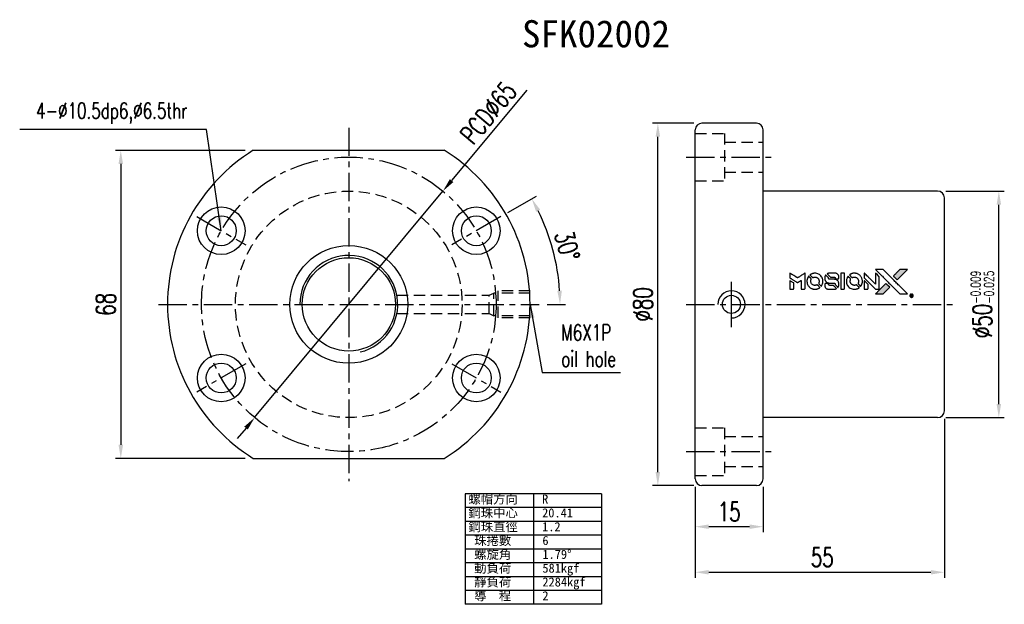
# Model space of a CAD drawing. Extents: x -30 to 1084, y -112 to 142.
import ezdxf

# ---------------------------------------------------------------- set-up
doc = ezdxf.new("R2010")
doc.units = 0
doc.header["$MEASUREMENT"] = 0
doc.header["$PDMODE"] = 2
for name, pattern in [('CENTER', [2, 1.25, -0.25, 0.25, -0.25]), ('DASHED', [0.75, 0.5, -0.25]), ('PH-20', [23.2, 20, -1, 0.1, -1, 0.1, -1])]:
    doc.linetypes.add(name, pattern=pattern)
doc.layers.get('0').update_dxf_attribs({"linetype": 'CONTINUOUS'})
doc.layers.get('DEFPOINTS').update_dxf_attribs({"linetype": 'PH-20'})
doc.layers.add('CL', color=1, linetype='CENTER')
doc.layers.add('HID', color=2, linetype='DASHED')
doc.styles.add('DIM-7', font='SIMPLEX.shx', dxfattribs={"width": 0.7, "bigfont": 'chineset.shx'})
doc.styles.add('T', font='kaiu.ttf')
doc.dimstyles.new('CNS', dxfattribs={"dimtxt": 3.5, "dimasz": 2.5, "dimexe": 1, "dimexo": 1.5, "dimgap": 0.09, "dimtad": 0, "dimdsep": 46, "dimtxsty": 'DIM-7', "dimcen": 0.09, "dimclrd": 1, "dimclre": 1, "dimclrt": 4, "dimadec": 0, "dimazin": 0, "dimtfac": 1, "dimtix": 1, "dimtmove": 2, "dimatfit": 3, "dimfxl": 1, "dimtvp": 0.971429, "dimtolj": 1, "dimarcsym": 0})

# ---------------------------------------------------------------- blocks, each defined once
blk = doc.blocks.new('*D3')
at = {"color": 0, "lineweight": -2, "transparency": 16777216}
for p, q in [((19.88, -11.66), (-8.76, -11.66)), ((-7.56, -14.66), (-7.56, -76.66)), ((19.88, -79.66), (-8.76, -79.66))]:
    blk.add_line(p, q, dxfattribs=at)
at = {"color": 0, "transparency": 16777216}
for points in [[(-8.06, -14.66), (-7.06, -14.66), (-7.56, -11.66)], [(-8.06, -76.66), (-7.06, -76.66), (-7.56, -79.66)]]:
    blk.add_solid(points, dxfattribs=at)
at = {"layer": 'DEFPOINTS', "color": 0, "transparency": 16777216}
for p in [(21.68, -11.66), (-7.56, -79.66), (21.68, -79.66)]:
    blk.add_point(p, dxfattribs=at)
at = {"color": 0, "transparency": 16777216, "insert": (-10.86, -45.66), "char_height": 4.2, "attachment_point": 5, "rotation": 90, "style": 'DIM-7'}
blk.add_mtext('\\A1;68', dxfattribs=at)
blk = doc.blocks.new('*D4')
at = {"color": 0, "lineweight": -2, "transparency": 16777216}
for p, q in [((82.04, 1.64), (65.43, -18.35)), ((21.98, -70.66), (63.52, -20.66)), ((20.07, -72.97), (18.15, -75.27))]:
    blk.add_line(p, q, dxfattribs=at)
at = {"color": 0, "transparency": 16777216}
for points in [[(65.05, -18.03), (65.82, -18.67), (63.52, -20.66)], [(19.68, -72.65), (20.45, -73.29), (21.98, -70.66)]]:
    blk.add_solid(points, dxfattribs=at)
at = {"layer": 'DEFPOINTS', "color": 0, "transparency": 16777216}
for p in [(63.52, -20.66), (21.98, -70.66)]:
    blk.add_point(p, dxfattribs=at)
at = {"color": 0, "transparency": 16777216, "insert": (73.54, -3.42), "char_height": 4.2, "attachment_point": 5, "rotation": 50.2836, "style": 'DIM-7'}
blk.add_mtext('\\A1;PCD∅65', dxfattribs=at)
blk = doc.blocks.new('*D5')
at = {"color": 0, "lineweight": -2, "transparency": 16777216}
for p, q in [((118.89, -5.66), (109.75, -5.66)), ((110.95, -82.66), (110.95, -8.66)), ((118.89, -85.66), (109.75, -85.66))]:
    blk.add_line(p, q, dxfattribs=at)
at = {"color": 0, "transparency": 16777216}
for points in [[(110.45, -8.66), (111.45, -8.66), (110.95, -5.66)], [(110.45, -82.66), (111.45, -82.66), (110.95, -85.66)]]:
    blk.add_solid(points, dxfattribs=at)
at = {"layer": 'DEFPOINTS', "color": 0, "transparency": 16777216}
for p in [(110.95, -5.66), (120.69, -5.66), (120.69, -85.66)]:
    blk.add_point(p, dxfattribs=at)
at = {"color": 0, "transparency": 16777216, "insert": (107.65, -45.66), "char_height": 4.2, "attachment_point": 5, "rotation": 90, "style": 'DIM-7'}
blk.add_mtext('\\A1;%%C80', dxfattribs=at)
blk = doc.blocks.new('*D6')
at = {"color": 0, "lineweight": -2, "transparency": 16777216}
for p, q in [((119.19, -85.96), (119.19, -95.93)), ((134.19, -85.96), (134.19, -95.93)), ((131.19, -94.73), (122.19, -94.73))]:
    blk.add_line(p, q, dxfattribs=at)
at = {"color": 0, "transparency": 16777216}
for points in [[(122.19, -94.23), (122.19, -95.23), (119.19, -94.73)], [(131.19, -94.23), (131.19, -95.23), (134.19, -94.73)]]:
    blk.add_solid(points, dxfattribs=at)
at = {"layer": 'DEFPOINTS', "color": 0, "transparency": 16777216}
for p in [(119.19, -84.16), (134.19, -84.16), (119.19, -94.73)]:
    blk.add_point(p, dxfattribs=at)
at = {"color": 0, "transparency": 16777216, "insert": (126.69, -91.43), "char_height": 4.2, "attachment_point": 5, "style": 'DIM-7'}
blk.add_mtext('\\A1;15', dxfattribs=at)
blk = doc.blocks.new('*D7')
at = {"color": 0, "lineweight": -2, "transparency": 16777216}
for p, q in [((174.19, -70.96), (174.19, -105.99)), ((119.19, -85.96), (119.19, -105.99)), ((122.19, -104.79), (171.19, -104.79))]:
    blk.add_line(p, q, dxfattribs=at)
at = {"color": 0, "transparency": 16777216}
for points in [[(122.19, -104.29), (122.19, -105.29), (119.19, -104.79)], [(171.19, -104.29), (171.19, -105.29), (174.19, -104.79)]]:
    blk.add_solid(points, dxfattribs=at)
at = {"layer": 'DEFPOINTS', "color": 0, "transparency": 16777216}
for p in [(174.19, -69.16), (119.19, -84.16), (174.19, -104.79)]:
    blk.add_point(p, dxfattribs=at)
at = {"color": 0, "transparency": 16777216, "insert": (146.69, -101.49), "char_height": 4.2, "attachment_point": 5, "style": 'DIM-7'}
blk.add_mtext('\\A1;{\\fPMingLiU|b0|i0|c136|p18;\\H0.71429x;\\W1;\\C256; }55', dxfattribs=at)
blk = doc.blocks.new('*D8')
at = {"color": 0, "lineweight": -2, "transparency": 16777216}
for p, q in [((77.87, -25.38), (84.16, -21.75)), ((86.55, -45.66), (90.57, -45.66))]:
    blk.add_line(p, q, dxfattribs=at)
blk.add_arc((42.75, -45.66), 46.62, 3.6879, 26.3121, dxfattribs=at)
at = {"color": 0, "transparency": 16777216}
for points in [[(84.09, -25.23), (84.98, -24.76), (83.12, -22.35)], [(89.77, -42.64), (88.77, -42.68), (89.37, -45.66)]]:
    blk.add_solid(points, dxfattribs=at)
at = {"layer": 'DEFPOINTS', "color": 0, "transparency": 16777216}
for p in [(76.31, -26.28), (65.48, -32.53), (88.66, -37.56), (0.75, -45.66), (84.75, -45.66)]:
    blk.add_point(p, dxfattribs=at)
at = {"color": 0, "transparency": 16777216, "insert": (90.96, -32.74), "char_height": 4.2, "attachment_point": 5, "rotation": 285, "style": 'DIM-7'}
blk.add_mtext('\\A1;30°', dxfattribs=at)
blk = doc.blocks.new('*D9')
at = {"color": 0, "lineweight": -2, "transparency": 16777216}
for p, q in [((174.49, -20.66), (187.4, -20.66)), ((186.2, -67.66), (186.2, -23.66)), ((174.49, -70.66), (187.4, -70.66))]:
    blk.add_line(p, q, dxfattribs=at)
at = {"color": 0, "transparency": 16777216}
for points in [[(185.7, -23.66), (186.7, -23.66), (186.2, -20.66)], [(185.7, -67.66), (186.7, -67.66), (186.2, -70.66)]]:
    blk.add_solid(points, dxfattribs=at)
at = {"layer": 'DEFPOINTS', "color": 0, "transparency": 16777216}
for p in [(172.69, -20.66), (186.2, -20.66), (172.69, -70.66)]:
    blk.add_point(p, dxfattribs=at)
at = {"color": 0, "transparency": 16777216, "insert": (182.55, -45.66), "char_height": 4.2, "attachment_point": 5, "rotation": 90, "style": 'DIM-7'}
blk.add_mtext('\\A1;%%C50{\\H2.1;\\S-0.009^ -0.025;}', dxfattribs=at)

msp = doc.modelspace()

# ---------------------------------------------------------------- hatches: boundary and pattern name
at = {"linetype": 'Continuous'}
h = msp.add_hatch(color=0, dxfattribs=at)
h.dxf.hatch_style = 1
h.paths.add_polyline_path([(166.0348, -37.9599), (165.1971, -37.9601), (164.3594, -37.9604), (163.6377, -38.6872, 0.00028797), (163.361, -38.9662, 0.00047899), (163.1281, -39.2018, 0.000013), (162.9173, -39.4154, 0.19717704), (162.916, -39.4185, 0.11127637), (162.9165, -39.4204, 0.00159542), (163.1718, -39.6784, 0.00050554), (163.3311, -39.838), (163.7461, -40.253), (164.8904, -39.1064)])
h.paths.add_polyline_path([(161.3793, -42.6158), (162.1126, -41.8825), (161.6966, -41.4664, 0.00047605), (161.5367, -41.3068, 0.00150665), (161.2781, -41.0507, 0.22566471), (161.2745, -41.0507, 0.00111149), (160.9244, -41.3996, 0.00035111), (160.7076, -41.6168, 0.00010799), (159.7905, -42.5377, 0.0006916), (159.327, -43.0046, 0.00007706), (159.0069, -43.328, 0.19752688), (159.0022, -43.3395, 0.29617441), (159.0054, -43.3444, 0.00419487), (159.4157, -43.3487, 0.00052931), (159.8244, -43.3492), (160.646, -43.3492)])

# ---------------------------------------------------------------- linework, layer by layer
at = {"color": 0, "ltscale": 5}
for p, q in [((132.6911, -5.659), (120.6911, -5.659)), ((119.1911, -84.159), (119.1911, -7.159)), ((134.1911, -84.159), (134.1911, -7.159)), ((21.6778, -11.659), (63.8204, -11.659)), ((172.6911, -20.659), (134.1911, -20.659)), ((174.1911, -69.159), (174.1911, -22.159)), ((127.1911, -50.659), (127.1911, -40.659)), ((172.6911, -70.659), (134.1911, -70.659)), ((21.6778, -79.659), (63.8204, -79.659)), ((132.6911, -85.659), (120.6911, -85.659))]:
    msp.add_line(p, q, dxfattribs=at)
at = {"color": 0}
for p, q in [((98.5467, -87.4618), (68.4486, -87.4618)), ((68.4486, -87.4618), (68.4486, -111.8622)), ((83.4976, -87.4618), (83.4976, -111.8622)), ((98.5467, -87.4618), (98.5467, -111.8622)), ((98.5467, -90.5119), (68.4486, -90.5119)), ((98.5467, -93.5619), (68.4486, -93.5619)), ((98.5467, -96.612), (68.4486, -96.612)), ((98.5467, -99.662), (68.4486, -99.662)), ((98.5467, -102.7121), (68.4486, -102.7121)), ((98.5467, -105.7622), (68.4486, -105.7622)), ((98.5467, -108.8122), (68.4486, -108.8122)), ((98.5467, -111.8622), (68.4486, -111.8622))]:
    msp.add_line(p, q, dxfattribs=at)
for points in [[(140.1085, -39.3026), (140.1085, -39.8361), (140.2548, -39.9254, -0.000297), (140.3442, -39.9802, -0.000037), (140.5396, -40.0999, -0.000043), (140.7717, -40.2421, -0.000036), (141.019, -40.3938, 0.000044), (141.2609, -40.5421, 0.000063), (141.4763, -40.6741, 0.000035), (141.6583, -40.7856, 0.0009), (141.7079, -40.8159), (141.7788, -40.859), (141.8727, -40.8013, 0.001175), (141.9267, -40.768, 0.000208), (142.0277, -40.7052, 0.000225), (142.146, -40.6315, 0.000203), (142.2685, -40.5551, -0.000711), (142.3852, -40.4825, -0.001119), (142.4856, -40.4205, -0.000263), (142.5738, -40.3664, -0.04589), (142.5837, -40.3615, -0.519312), (142.5924, -40.3673, -0.001914), (142.5949, -40.5103, -0.003124), (142.5966, -40.7462, -0.000285), (142.5969, -41.3337), (142.5969, -42.311), (142.9379, -42.311, 0.001727), (143.1822, -42.3101, 0.025279), (143.2682, -42.3052, 0.073886), (143.3185, -42.2921, 0.07426), (143.3626, -42.2649, 0.03264), (143.3739, -42.2541, 0.01784), (143.3864, -42.2394, 0.017712), (143.398, -42.2236, 0.026854), (143.4068, -42.209), (143.425, -42.175), (143.4272, -40.4705), (143.4293, -38.7659), (143.4107, -38.778, -0.004595), (143.3974, -38.7864, -0.00016), (143.3455, -38.8187, -0.000298), (143.2841, -38.8569, -0.000208), (143.2149, -38.8998, 0.000986), (143.0119, -39.026, 0.00025), (142.6827, -39.2319, 0.000268), (142.3316, -39.452, 0.000436), (142.034, -39.6391, -0.002932), (141.9358, -39.7002, -0.004718), (141.8514, -39.7509, -0.001113), (141.7772, -39.7943, -0.227179), (141.769, -39.7949, -0.045982), (141.7607, -39.7909, -0.000145), (141.6612, -39.7298, -0.000825), (141.5488, -39.6605, -0.000517), (141.4174, -39.579, 0.000056), (140.9668, -39.299, 0.000289), (140.7178, -39.1445, 0.000481), (140.5321, -39.0296, 0.000418), (140.3372, -38.9096), (140.1085, -38.769)], [(145.4273, -38.7853, 0.024131), (145.2758, -38.8086, 0.022344), (145.1233, -38.8469, 0.021883), (144.9717, -38.8996, 0.020884), (144.8228, -38.9661, 0.010669), (144.7383, -39.0104, 0.010389), (144.6549, -39.0587, 0.010913), (144.5807, -39.106, 0.022227), (144.525, -39.147), (144.5044, -39.1636), (144.7722, -39.4267, 0.002452), (144.8769, -39.5286, 0.003628), (144.9698, -39.6169, 0.001662), (145.0497, -39.6912, 0.070159), (145.0688, -39.7044, 0.047671), (145.0841, -39.7103, 0.018624), (145.106, -39.7156, 0.017921), (145.1307, -39.7197, 0.018804), (145.1554, -39.722, 0.018255), (145.1889, -39.7226, 0.041312), (145.2142, -39.72, 0.037164), (145.2403, -39.7131, 0.012342), (145.2773, -39.6992, -0.015101), (145.3668, -39.6663, -0.035998), (145.4354, -39.6488, -0.033244), (145.509, -39.6406, -0.011249), (145.6168, -39.6381, -0.004059), (145.7046, -39.6388, -0.019693), (145.7543, -39.6416, -0.027943), (145.7952, -39.6478, -0.014411), (145.8457, -39.6599, -0.033089), (145.9654, -39.7009, -0.033887), (146.0777, -39.7572, -0.034021), (146.1809, -39.8278, -0.033942), (146.2737, -39.9118, -0.02816), (146.3566, -40.0081, -0.035032), (146.4217, -40.1065, -0.035269), (146.4721, -40.2125, -0.029196), (146.5109, -40.3314, -0.037862), (146.5359, -40.4683, -0.043657), (146.5383, -40.6009, -0.043064), (146.5175, -40.7335, -0.035184), (146.4735, -40.8702, 0.033699), (146.4523, -40.9351, 0.052815), (146.444, -40.9932, 0.059167), (146.4484, -41.0467, 0.058972), (146.4652, -41.0978, 0.059208), (146.4897, -41.1374, 0.021125), (146.5334, -41.1877, 0.008691), (146.6143, -41.2705, 0.000851), (146.8133, -41.4664, 0.001873), (146.9156, -41.566, 0.013884), (146.9657, -41.6118, 0.022355), (146.9964, -41.636, 0.341453), (147.009, -41.6356, 0.073011), (147.0343, -41.6074, 0.004587), (147.0953, -41.5138, 0.00748), (147.1552, -41.4168, 0.016837), (147.197, -41.3411, 0.028606), (147.278, -41.1566, 0.031352), (147.3346, -40.9696, 0.031004), (147.3678, -40.7751, 0.0268), (147.3789, -40.5683, 0.026698), (147.3672, -40.349, 0.03002), (147.3322, -40.1408, 0.030357), (147.2729, -39.9404, 0.028554), (147.1888, -39.7443, 0.062944), (146.9463, -39.3807, 0.062206), (146.6201, -39.0871, 0.062448), (146.233, -38.8838, 0.064355), (145.8116, -38.7849, 0.017377), (145.7274, -38.7792, 0.008369), (145.6192, -38.7775, 0.008367), (145.5111, -38.7794, 0.01757)], [(148.7314, -38.7819, 0.018538), (148.6782, -38.7887, 0.010695), (148.6147, -38.8007, 0.01068), (148.5515, -38.8154, 0.017678), (148.499, -38.8308, 0.013849), (148.4394, -38.8525, 0.011814), (148.3778, -38.8785, 0.004513), (148.3209, -38.9048, 0.290035), (148.3153, -38.9137, 0.196418), (148.3172, -38.9183, 0.000124), (148.4188, -39.0218, 0.001477), (148.5325, -39.1369, 0.000898), (148.6675, -39.2724), (149.0198, -39.6243), (149.4606, -39.6266, -0.001471), (149.7939, -39.6294, -0.028714), (149.8965, -39.6364, -0.097073), (149.9538, -39.6554, -0.084199), (150.0031, -39.6953, -0.042698), (150.0265, -39.727, -0.053912), (150.0422, -39.7599, -0.051004), (150.051, -39.7969, -0.032967), (150.0539, -39.8408, 0.00807), (150.0542, -39.8633, 0.003023), (150.0554, -39.8949, 0.002994), (150.0572, -39.9292, 0.003629), (150.0592, -39.9614), (150.0646, -40.0368), (150.4023, -40.0368, 0.001618), (150.5632, -40.0363, 0.005206), (150.6702, -40.0345, 0.00535), (150.7448, -40.0317, 0.060675), (150.7738, -40.0267, 0.048484), (150.7899, -40.0201, 0.02389), (150.809, -40.0089, 0.022812), (150.8285, -39.9948, 0.02462), (150.8461, -39.9793, 0.061781), (150.8802, -39.9368, 0.080179), (150.8994, -39.8907, 0.048561), (150.9084, -39.8249, 0.010021), (150.9107, -39.7078, 0.016602), (150.9055, -39.5505, 0.031409), (150.8891, -39.4247, 0.036474), (150.8594, -39.3154, 0.03439), (150.8137, -39.2093, 0.065928), (150.6974, -39.042, 0.069066), (150.5433, -38.9138, 0.065697), (150.353, -38.8278, 0.051559), (150.1305, -38.7848, 0.020904), (150.0114, -38.7794, 0.000451), (149.4283, -38.7776, 0.000419), (148.8422, -38.7769, 0.022759)], [(151.3166, -40.5415), (151.3187, -42.3069), (151.665, -42.3069), (152.0113, -42.3069), (152.0522, -42.2859, 0.071429), (152.0865, -42.2616, 0.054799), (152.1162, -42.2265, 0.053585), (152.1382, -42.1848, 0.060698), (152.1497, -42.1411, 0.033975), (152.1547, -42.0686, 0.000112), (152.1548, -41.1709, 0.000726), (152.1535, -40.2922, 0.001084), (152.1495, -39.5239), (152.144, -38.7761), (151.7293, -38.7761), (151.3145, -38.7761)], [(154.1329, -38.7856, 0.023681), (153.9864, -38.808, 0.022402), (153.8398, -38.8444, 0.021929), (153.694, -38.8947, 0.020503), (153.5498, -38.9586, 0.013745), (153.4678, -39.0018, 0.009767), (153.3783, -39.0546, 0.009658), (153.2968, -39.107, 0.027804), (153.2432, -39.1474), (153.2231, -39.1644), (153.4821, -39.4236, 0.002053), (153.6075, -39.5482, 0.006738), (153.6918, -39.6289, 0.007826), (153.7515, -39.6829, 0.063909), (153.7819, -39.7033, 0.061532), (153.8283, -39.7198, 0.068674), (153.8755, -39.7236, 0.052072), (153.9319, -39.7145, 0.019648), (154.0083, -39.6906, -0.018366), (154.1016, -39.6611, -0.0288), (154.1839, -39.6435, -0.029061), (154.2671, -39.6355, -0.019155), (154.3632, -39.6355, -0.053809), (154.5707, -39.6661, -0.058833), (154.7603, -39.7399, -0.058566), (154.9281, -39.8562, -0.052525), (155.0715, -40.0123, -0.044733), (155.1524, -40.1447, -0.040573), (155.2116, -40.2937, -0.041123), (155.2453, -40.4481, -0.04951), (155.2503, -40.5965, -0.017369), (155.2433, -40.666, -0.024255), (155.2319, -40.7275, -0.023787), (155.2144, -40.7884, -0.015798), (155.1889, -40.8565, 0.010631), (155.1722, -40.8996, 0.033653), (155.1637, -40.9294, 0.037806), (155.1597, -40.9581, 0.016307), (155.1586, -40.9967, 0.068179), (155.1691, -41.0716, 0.095747), (155.1994, -41.1318, 0.033418), (155.2703, -41.212, 0.002133), (155.4941, -41.4313, 0.001452), (155.6209, -41.5538, 0.012393), (155.6792, -41.6071, 0.020479), (155.714, -41.6349, 0.344362), (155.7278, -41.6345, 0.074287), (155.7553, -41.6039, 0.005454), (155.8165, -41.5085, 0.008391), (155.8771, -41.4081, 0.017097), (155.9206, -41.3269, 0.027375), (155.992, -41.1593, 0.02835), (156.0438, -40.9868, 0.027723), (156.0766, -40.8061, 0.023913), (156.0913, -40.6136, 0.027047), (156.0853, -40.3826, 0.031685), (156.0541, -40.1658, 0.032425), (155.9965, -39.959, 0.031013), (155.9121, -39.7581, 0.037914), (155.7709, -39.5204, 0.040153), (155.5978, -39.3116, 0.039834), (155.3922, -39.1317, 0.036173), (155.1542, -38.9802, 0.040752), (154.9208, -38.8778, 0.035885), (154.6638, -38.8095, 0.035491), (154.3967, -38.778, 0.037615)], [(156.5055, -39.2947), (156.5055, -39.8309), (157.7477, -41.0708), (158.9898, -42.3108), (159.3359, -42.3088, 0.0008), (159.5584, -42.3072, 0.010795), (159.6397, -42.3047, 0.030495), (159.6845, -42.2996, 0.080372), (159.7149, -42.2891, 0.03816), (159.7445, -42.2701, 0.041799), (159.7698, -42.2473, 0.042486), (159.7907, -42.221, 0.042078), (159.807, -42.1915, 0.099276), (159.8164, -42.1494, 0.003302), (159.8191, -41.977, 0.002586), (159.8204, -41.6754, 0.000204), (159.8191, -40.8731), (159.8167, -39.5878), (159.4032, -39.1758), (158.9898, -38.7638), (158.9857, -39.9989), (158.9816, -41.234), (157.7662, -40.0124, 0.000253), (157.2986, -39.5429, 0.000412), (156.9012, -39.145, 0.000041), (156.5453, -38.7892, 0.041338), (156.5282, -38.7747), (156.5055, -38.7585)], [(159.9873, -38.9677, -0.000056), (160.4887, -39.4701, -0.000021), (161.1918, -40.1747, -0.000021), (161.9576, -40.9424, -0.000025), (162.6755, -41.6621), (164.3581, -43.3493), (165.192, -43.3472), (166.0258, -43.3451), (164.9015, -42.213, 0.000274), (164.3608, -41.6693, 0.000123), (163.6496, -40.9552, 0.000121), (162.8976, -40.2009, 0.000165), (162.2188, -39.5207), (160.6605, -37.9604), (159.8211, -37.9604), (158.9817, -37.9604)], [(163.6377, -38.6872, 0.000288), (163.361, -38.9663, 0.000479), (163.128, -39.2019, 0.000013), (162.9173, -39.4154, 0.197177), (162.916, -39.4185, 0.197497), (162.9173, -39.4217, 0.00004), (163.0379, -39.5436, 0.000836), (163.1719, -39.6786, 0.000505), (163.3311, -39.838), (163.7461, -40.253), (164.8904, -39.1064), (166.0348, -37.9599), (165.1971, -37.9601), (164.3594, -37.9604)], [(140.1085, -41.3716), (140.1085, -42.311), (140.4506, -42.311, 0.000842), (140.6684, -42.3106, 0.010591), (140.7506, -42.3086, 0.028995), (140.7968, -42.3038, 0.069543), (140.8295, -42.2936, 0.051063), (140.8597, -42.2755, 0.039932), (140.8885, -42.2501, 0.039414), (140.9132, -42.2201, 0.045845), (140.9315, -42.188, 0.094811), (140.9394, -42.1552, 0.007124), (140.9426, -42.0633, 0.004713), (140.9443, -41.9057, 0.000534), (140.9444, -41.5492), (140.944, -40.9398), (140.8579, -40.8865, 0.000828), (140.607, -40.7319, 0.000879), (140.3605, -40.5811, 0.000048), (140.1194, -40.4343, 0.137596), (140.1123, -40.4323, 0.413028), (140.1108, -40.4339, 0.000016), (140.1097, -40.7082, 0.000623), (140.1088, -41.0115, 0.000374)], [(144.1819, -39.5034, 0.064158), (143.9633, -39.9128, 0.06356), (143.8548, -40.3656, 0.064004), (143.8639, -40.8282, 0.066747), (143.9902, -41.2665, 0.04321), (144.1401, -41.5406, 0.044737), (144.3334, -41.7815, 0.044901), (144.5657, -41.9834, 0.044184), (144.8315, -42.1418, 0.026293), (145.0336, -42.2264, 0.033344), (145.2282, -42.2818, 0.033227), (145.429, -42.311, 0.025815), (145.6497, -42.3168, 0.023119), (145.8609, -42.3016, 0.031044), (146.0496, -42.2673, 0.031337), (146.2312, -42.2102, 0.024258), (146.4209, -42.1264, 0.015622), (146.4873, -42.0905, 0.008495), (146.5667, -42.0425, 0.008415), (146.6424, -41.9932, 0.020814), (146.6957, -41.9538), (146.7198, -41.9344), (146.466, -41.6779, 0.002843), (146.2755, -41.4878, 0.033917), (146.1967, -41.4199, 0.087906), (146.1379, -41.3901, 0.073302), (146.0685, -41.3799, 0.022047), (146.0347, -41.3814, 0.026465), (146.0031, -41.3859, 0.022233), (145.9681, -41.3944, 0.009985), (145.923, -41.4085, -0.039011), (145.7592, -41.4494, -0.044398), (145.5981, -41.462, -0.045096), (145.4396, -41.446, -0.04265), (145.2833, -41.4017, -0.071154), (145.0628, -41.2803, -0.068827), (144.8824, -41.1008, -0.068713), (144.7572, -40.8787, -0.070507), (144.6983, -40.6329, -0.028605), (144.6944, -40.5277, -0.031418), (144.7028, -40.426, -0.031044), (144.7241, -40.3251, -0.02668), (144.7585, -40.2222, 0.038913), (144.7772, -40.1614, 0.043732), (144.7854, -40.1007, 0.047754), (144.7826, -40.0452, 0.075756), (144.7688, -39.9997, 0.07294), (144.7529, -39.9762, 0.003456), (144.6882, -39.9061, 0.005023), (144.6034, -39.8173, 0.002422), (144.493, -39.7052, 0.000819), (144.393, -39.6049, 0.001349), (144.3082, -39.5204, 0.0001), (144.2317, -39.4449, 0.205335), (144.2287, -39.4437, 0.219821), (144.226, -39.445, 0.002494), (144.2131, -39.4613, 0.007089), (144.1984, -39.4806, 0.004494)], [(147.9115, -41.0664, 0.065483), (147.871, -41.0865, 0.053271), (147.8339, -41.1177, 0.052018), (147.8034, -41.157, 0.0556), (147.7824, -41.2008, 0.036839), (147.7748, -41.2293, 0.026922), (147.7704, -41.2618, 0.016905), (147.7683, -41.3068, 0.004317), (147.7679, -41.3799, 0.016369), (147.7736, -41.5322, 0.029936), (147.7897, -41.6555, 0.03418), (147.8183, -41.7642, 0.031327), (147.8622, -41.8713, 0.046935), (147.9417, -42.0023, 0.054053), (148.041, -42.1096, 0.053701), (148.1616, -42.1936, 0.045364), (148.3042, -42.2556, 0.032479), (148.4305, -42.2886, 0.03386), (148.5582, -42.3043, 0.013578), (148.7592, -42.3098, 0.001155), (149.2755, -42.3087, 0.000413), (149.7189, -42.3064, 0.005008), (149.8892, -42.3037, 0.013199), (149.9857, -42.2986, 0.033956), (150.0547, -42.2884, 0.013909), (150.1262, -42.2707, 0.010864), (150.2027, -42.2477, 0.010938), (150.2726, -42.2233, 0.028702), (150.3212, -42.202), (150.3578, -42.1833), (150.0019, -41.8224), (149.646, -41.4615), (149.2299, -41.4618, -0.001504), (149.0518, -41.4614, -0.00328), (148.9153, -41.4599, -0.001901), (148.8087, -41.4575, -0.061333), (148.7831, -41.4537, -0.063621), (148.747, -41.4385, -0.048633), (148.7122, -41.4135, -0.046769), (148.6816, -41.3811, -0.047961), (148.6577, -41.3438, -0.02678), (148.6436, -41.3122, -0.050957), (148.6364, -41.2853, -0.029398), (148.6326, -41.2491, -0.00401), (148.6298, -41.1732), (148.6264, -41.0503), (148.2916, -41.0506, 0.001061), (148.0915, -41.0512, 0.009147), (148.0023, -41.0532, 0.020721), (147.9493, -41.0576, 0.051619)], [(147.9586, -39.2392, 0.023289), (147.9046, -39.3234, 0.026845), (147.8615, -39.4084, 0.026047), (147.8267, -39.4998, 0.019751), (147.7978, -39.6032, 0.013249), (147.7856, -39.6616, 0.025169), (147.7794, -39.7093, 0.016532), (147.7766, -39.7688, 0.002937), (147.7758, -39.8803, 0.003317), (147.7764, -39.9796, 0.011808), (147.7786, -40.0432, 0.01777), (147.7832, -40.0912, 0.021476), (147.791, -40.1357, 0.04325), (147.8495, -40.3232, 0.045753), (147.9386, -40.4941, 0.04649), (148.0558, -40.6436, 0.047672), (148.1976, -40.7674, 0.025315), (148.2586, -40.8067, 0.015208), (148.3346, -40.8473, 0.01512), (148.414, -40.8837, 0.022488), (148.4856, -40.9103, 0.027857), (148.597, -40.9392, 0.034138), (148.7036, -40.9532, 0.014286), (148.8661, -40.9586, 0.00124), (149.28, -40.9597, -0.00103), (149.5339, -40.9602, -0.002552), (149.7199, -40.9619, -0.001594), (149.8611, -40.9644, -0.047676), (149.8965, -40.9685, -0.085307), (149.9582, -40.9933, -0.097789), (150.0048, -41.0364, -0.085947), (150.0356, -41.0988, -0.051339), (150.0507, -41.1804, 0.014634), (150.0538, -41.2083, 0.015028), (150.0585, -41.2358, 0.014927), (150.064, -41.2593, 0.059415), (150.0695, -41.2731, 0.070595), (150.0914, -41.3027, 0.00028), (150.3839, -41.5987, 0.000111), (150.6838, -41.9019, 0.200239), (150.6967, -41.9072, 0.268906), (150.7049, -41.9025, 0.001866), (150.7463, -41.8294, 0.007532), (150.7846, -41.759, 0.017818), (150.8103, -41.7052, 0.013256), (150.8344, -41.6458, 0.011636), (150.8564, -41.5826, 0.011528), (150.8756, -41.5178, 0.012303), (150.8914, -41.4536, 0.0423), (150.9047, -41.3533, 0.013657), (150.9077, -41.2033, 0.013857), (150.9023, -41.0521, 0.037428), (150.8876, -40.9457, 0.014927), (150.8701, -40.8749, 0.0122), (150.8473, -40.8002, 0.012518), (150.8221, -40.7305, 0.023062), (150.7977, -40.6754, 0.065961), (150.6629, -40.4763, 0.06055), (150.4774, -40.3125, 0.059676), (150.2552, -40.1961, 0.060497), (150.0129, -40.136, 0.025683), (149.961, -40.1323, 0.001528), (149.8039, -40.1298, 0.002124), (149.6058, -40.128, 0.001173), (149.3637, -40.1275, -0.000809), (148.9397, -40.1268, -0.017164), (148.8139, -40.122, -0.063931), (148.7478, -40.1087, -0.108429), (148.6997, -40.0796, -0.052941), (148.6725, -40.0476, -0.063675), (148.6545, -40.0125, -0.050562), (148.6433, -39.9677, -0.020337), (148.6369, -39.905, 0.009897), (148.6337, -39.8665, 0.016482), (148.6293, -39.8342, 0.019019), (148.624, -39.8088, 0.06043), (148.6178, -39.7926, 0.076267), (148.5905, -39.7556, 0.00054), (148.3135, -39.4816, 0.000307), (148.0299, -39.202, 0.142594), (148.0072, -39.1897, 0.232419), (148.0006, -39.1914, 0.022995), (147.9882, -39.2028, 0.024627), (147.9739, -39.219, 0.015407)], [(152.8938, -39.5064, 0.018008), (152.844, -39.5827, 0.009842), (152.7881, -39.6795, 0.009807), (152.7352, -39.78, 0.015716), (152.6946, -39.8679, 0.048467), (152.5952, -40.1838, 0.045841), (152.5561, -40.5189, 0.046006), (152.5787, -40.8544, 0.049638), (152.6624, -41.1713, 0.064819), (152.8806, -41.5832, 0.06695), (153.195, -41.9206, 0.066691), (153.5885, -42.1638, 0.063505), (154.0388, -42.3, 0.03135), (154.154, -42.312, 0.010439), (154.3236, -42.3155, 0.010391), (154.4929, -42.312, 0.032408), (154.6062, -42.2998, 0.015696), (154.7396, -42.2724, 0.018095), (154.8648, -42.2377, 0.018551), (154.9843, -42.195, 0.018352), (155.1007, -42.1433, 0.015568), (155.1776, -42.1028, 0.009832), (155.2648, -42.0509, 0.009795), (155.3463, -41.998, 0.023727), (155.4038, -41.955), (155.4268, -41.9361), (155.1731, -41.6786, 0.001528), (155.0292, -41.5334, 0.010022), (154.9553, -41.4623, 0.019586), (154.9077, -41.4215, 0.061865), (154.8718, -41.3998, 0.055054), (154.8174, -41.3823, 0.061607), (154.7626, -41.378, 0.048725), (154.6986, -41.3872, 0.020221), (154.6145, -41.4114, -0.017722), (154.5243, -41.4378, -0.02685), (154.444, -41.4538, -0.02759), (154.3642, -41.4607, -0.020233), (154.2752, -41.46, -0.04793), (154.1054, -41.4353, -0.048386), (153.9439, -41.3786, -0.047866), (153.7948, -41.2914, -0.044964), (153.6615, -41.1757, -0.04333), (153.5498, -41.0374, -0.050921), (153.4704, -40.8889, -0.051473), (153.4233, -40.7288, -0.0459), (153.4074, -40.5561, -0.019014), (153.4106, -40.4725, -0.024114), (153.4202, -40.3958, -0.025081), (153.4367, -40.323, -0.023892), (153.4606, -40.251, 0.008624), (153.4813, -40.1943, 0.026486), (153.4927, -40.155, 0.035074), (153.498, -40.1213, 0.02756), (153.4992, -40.0843, 0.087163), (153.4874, -40.025, 0.073291), (153.4557, -39.9692, 0.028074), (153.3862, -39.8897, 0.002594), (153.2021, -39.7038), (152.9397, -39.4415)], [(156.5055, -41.376), (156.5055, -42.3115), (156.8543, -42.3092), (157.2031, -42.3069), (157.2434, -42.2819, 0.03146), (157.2619, -42.2689, 0.026444), (157.2796, -42.2529, 0.026444), (157.2956, -42.2351, 0.031457), (157.3087, -42.2167), (157.3336, -42.1763), (157.336, -41.7131), (157.3383, -41.25), (156.9284, -40.8453, 0.000745), (156.7708, -40.6901, 0.001228), (156.6371, -40.5594, 0.000087), (156.5166, -40.4424, 0.195134), (156.5121, -40.4406, 0.412117), (156.5094, -40.4432, 0.000048), (156.5075, -40.7154, 0.00109), (156.506, -41.0173, 0.000653)], [(160.7076, -41.6168, 0.000108), (159.7905, -42.5377, 0.000692), (159.3267, -43.0048, 0.000077), (159.0069, -43.328, 0.197527), (159.0022, -43.3395, 0.410182), (159.0075, -43.3449, 0.000493), (159.1786, -43.3471, 0.002424), (159.4157, -43.3487, 0.000529), (159.8241, -43.3492), (160.646, -43.3492), (161.3793, -42.6158), (162.1126, -41.8825), (161.6966, -41.4664, 0.000476), (161.5367, -41.3069, 0.000789), (161.4015, -41.1725, 0.000035), (161.2792, -41.0515, 0.19758), (161.2763, -41.0503, 0.198396), (161.2733, -41.0515, 0.000019), (161.1075, -41.2167, 0.000582), (160.9244, -41.3996, 0.000351)], [(166.832, -43.3784, 0.082374), (166.7244, -43.4274, 0.083404), (166.6389, -43.5083, 0.082663), (166.5841, -43.6134, 0.07897), (166.565, -43.7323, 0.084941), (166.5877, -43.8653, 0.08953), (166.6531, -43.9806, 0.090743), (166.7538, -44.0645, 0.090193), (166.878, -44.1076, 0.10067), (167.0186, -44.101, 0.099454), (167.1462, -44.04, 0.097736), (167.2421, -43.9334, 0.09365), (167.292, -43.7968, 0.07584), (167.2933, -43.6919, 0.068415), (167.2637, -43.5873, 0.068328), (167.207, -43.4945, 0.075277), (167.1289, -43.4239, 0.059367), (167.063, -43.3907, 0.048986), (166.9866, -43.3712, 0.048519), (166.9072, -43.3668, 0.055347)], [(166.7804, -43.7406), (166.7804, -43.9507), (166.8049, -43.9507), (166.8293, -43.9507), (166.8317, -43.8621), (166.834, -43.7735), (166.8854, -43.7711), (166.9368, -43.7686), (166.9727, -43.8246, -0.003356), (166.9878, -43.8486, -0.002757), (167.0037, -43.8745, -0.002784), (167.018, -43.8984, -0.007382), (167.0278, -43.9157, 0.019487), (167.04, -43.9358, 0.098302), (167.0492, -43.9451, 0.116932), (167.0605, -43.9494, 0.032798), (167.0794, -43.9507), (167.1116, -43.9507), (167.0889, -43.9115, 0.005748), (167.0777, -43.8928, 0.002522), (167.0625, -43.8682, 0.002495), (167.046, -43.8422, 0.00334), (167.0309, -43.8188), (166.9956, -43.7653), (167.0243, -43.7505, 0.066516), (167.0523, -43.731, 0.085926), (167.0714, -43.7063, 0.082934), (167.0815, -43.6759, 0.05747), (167.083, -43.6396, 0.023576), (167.0804, -43.6182, 0.043538), (167.076, -43.6012, 0.050891), (167.0693, -43.5872, 0.049897), (167.0599, -43.5746, 0.067884), (167.0325, -43.552, 0.077412), (167.0013, -43.5388, 0.049266), (166.957, -43.5322, 0.012208), (166.8837, -43.5304), (166.7804, -43.5304)], [(167.0059, -43.597, -0.120545), (167.0214, -43.6167, -0.09136), (167.028, -43.6435, -0.087576), (167.0247, -43.672, -0.098026), (167.0119, -43.6964, -0.079907), (166.9999, -43.7072, -0.087697), (166.9855, -43.7132, -0.041371), (166.9623, -43.7164, -0.005557), (166.913, -43.7187), (166.8299, -43.7215), (166.8299, -43.6507), (166.8299, -43.5799), (166.9071, -43.5799, -0.007471), (166.9498, -43.5805, -0.035301), (166.9742, -43.583, -0.060486), (166.9911, -43.5881, -0.063546)]]:
    msp.add_lwpolyline(points, format="xyb", close=True, dxfattribs=at)
at = {"color": 0, "ltscale": 5}
for centre, radius in [((14.6033, -29.409), 5.25), ((70.8949, -29.409), 5.25), ((14.6033, -29.409), 3.3), ((70.8949, -29.409), 3.3), ((42.7491, -45.659), 13), ((42.7491, -45.659), 10.3), ((127.1911, -45.659), 2), ((14.6033, -61.909), 5.25), ((14.6033, -61.909), 3.3), ((70.8949, -61.909), 5.25), ((70.8949, -61.909), 3.3)]:
    msp.add_circle(centre, radius, dxfattribs=at)
for centre, radius, start, end in [((120.6911, -7.159), 1.5, 90, 180), ((132.6911, -7.159), 1.5, 0, 90), ((42.7491, -45.659), 40, 121.788331, 238.211669), ((42.7491, -45.659), 40, 301.788331, 58.211669), ((172.6911, -22.159), 1.5, 0, 90), ((127.1911, -45.659), 3, 270, 180), ((172.6911, -69.159), 1.5, 270, 0), ((120.6911, -84.159), 1.5, 180, 270), ((132.6911, -84.159), 1.5, 270, 0)]:
    msp.add_arc(centre, radius, start, end, dxfattribs=at)
at = {"color": 0}
msp.add_arc((42.7491, -45.659), 10.805, 283.378, 180, dxfattribs=at)
at = {"layer": 'CL', "color": 0, "ltscale": 5}
for p, q in [((42.7491, -6.659), (42.7491, -84.659)), ((117.1911, -13.159), (136.1911, -13.159)), ((9.1906, -26.284), (20.0159, -32.534)), ((76.3076, -26.284), (65.4823, -32.534)), ((0.7491, -45.659), (84.7491, -45.659)), ((117.1911, -45.659), (176.1911, -45.659)), ((20.0159, -58.784), (9.1906, -65.034)), ((65.4823, -58.784), (76.3076, -65.034)), ((117.1911, -78.159), (136.1911, -78.159))]:
    msp.add_line(p, q, dxfattribs=at)
msp.add_circle((42.7491, -45.659), 32.5, dxfattribs=at)
at = {"layer": 'HID', "color": 0, "ltscale": 5}
for p, q in [((119.1911, -7.909), (125.6911, -7.909)), ((125.6911, -7.909), (125.6911, -18.409)), ((125.6911, -9.859), (134.1911, -9.859)), ((125.6911, -16.459), (134.1911, -16.459)), ((119.1911, -18.409), (125.6911, -18.409)), ((73.7491, -43.659), (74.7491, -43.159)), ((74.7491, -48.159), (74.7491, -43.159)), ((82.7491, -43.159), (74.7491, -43.159)), ((82.7491, -42.659), (75.7491, -42.659)), ((75.7491, -48.659), (75.7491, -42.659)), ((53.3674, -43.659), (73.7491, -43.659)), ((73.7491, -47.659), (73.7491, -43.659)), ((53.3674, -47.659), (73.7491, -47.659)), ((73.7491, -47.659), (74.7491, -48.159)), ((82.7491, -48.159), (74.7491, -48.159)), ((82.7491, -48.659), (75.7491, -48.659)), ((119.1911, -72.909), (125.6911, -72.909)), ((125.6911, -72.909), (125.6911, -83.409)), ((125.6911, -74.859), (134.1911, -74.859)), ((125.6911, -81.459), (134.1911, -81.459)), ((119.1911, -83.409), (125.6911, -83.409))]:
    msp.add_line(p, q, dxfattribs=at)
msp.add_circle((42.7491, -45.659), 25, dxfattribs=at)

# ---------------------------------------------------------------- texts
at = {"color": 0, "style": 'T'}
for s, p in [('螺帽方向', (69.1552, -89.6269)), ('R', (85.4122, -89.6269)), ('鋼珠中心', (69.1552, -92.677)), ('20.41', (85.4122, -92.677)), ('鋼珠直徑', (69.1552, -95.727)), ('1.2', (85.4122, -95.727)), ('珠捲數', (70.4251, -98.7771)), ('6', (85.4741, -98.7771)), ('螺旋角', (70.4251, -101.8271)), ('1.79%%d', (85.4741, -101.8271)), ('動負荷', (70.4251, -104.8772)), ('581kgf', (85.4741, -104.8772)), ('靜負荷', (70.4251, -107.9272)), ('2284kgf', (85.4741, -107.9272)), ('導  程', (70.4251, -110.9773)), ('2', (85.4741, -110.9773))]:
    msp.add_text(s, height=2, dxfattribs=at).set_placement(p)
at = {"color": 0, "linetype": 'Continuous', "insert": (80.9748, 17.0698), "char_height": 6, "width": 184.051273, "attachment_point": 1}
msp.add_mtext('{\\fDFKai-SB|b0|i0|c0|p65;SFK02002}', dxfattribs=at)
at = {"color": 0, "char_height": 3.5, "style": 'DIM-7'}
for s, insert, attachment_point in [('\\A1;{\\fPMingLiU|b0|i0|c136|p18;\\H0.71429x;\\W1; \\A0;\\Fsimplex,chineset|c136;\\H1.39999x;\\W0.7;4-%%C10.5dp6,%%C6.5thr}', (7.1466, -5.8344), 9), ('\\A1;M6X1P\\Poil hole', (89.6496, -59.4668), 7)]:
    msp.add_mtext(s, dxfattribs=dict(at, insert=insert, attachment_point=attachment_point))

# ---------------------------------------------------------------- dimensions: what is measured, and where the dimension line sits
at = {"color": 0}
dim = msp.add_diameter_dim_2p(p1=(21.982, -70.6585), p2=(63.5162, -20.6594), text='PCD<>', dimstyle='CNS', override={"dimscale": 1.2, "dimgap": 1, "dimtad": 1, "dimdec": 3, "dimclrd": 0, "dimclre": 0, "dimclrt": 0, "dimtp": -0.01, "dimtm": 0.02, "dimtfac": 0.5, "dimtdec": 3, "dimtmove": 0}, dxfattribs=at)
dim.commit()
dim.dimension.update_dxf_attribs({"geometry": '*D4', "text_midpoint": (76.0822, -5.5324), "dimtype": 163})
for base, p1, p2, override, picture, middle in [((110.9477, -5.659), (120.6911, -85.659), (120.6911, -5.659), {"dimscale": 1.2, "dimgap": 1, "dimtad": 1, "dimdec": 3, "dimclrd": 0, "dimclre": 0, "dimclrt": 0, "dimtp": -0.01, "dimtm": 0.02, "dimtfac": 0.5, "dimtdec": 3, "dimtmove": 0}, '*D5', (107.6477, -45.659)), ((186.2029, -20.659), (172.6911, -70.659), (172.6911, -20.659), {"dimscale": 1.2, "dimgap": 1, "dimtad": 1, "dimdec": 3, "dimclrd": 0, "dimclre": 0, "dimclrt": 0, "dimtol": 1, "dimlim": 0, "dimtp": -0.009, "dimtm": 0.025, "dimtfac": 0.5, "dimtdec": 3, "dimtmove": 0}, '*D9', (182.5529, -45.659))]:
    dim = msp.add_linear_dim(base=base, p1=p1, p2=p2, angle=90, text='%%C<>', dimstyle='CNS', override=override, dxfattribs=at)
    dim.commit()
    dim.dimension.update_dxf_attribs({"geometry": picture, "text_midpoint": middle})
dim = msp.add_linear_dim(base=(-7.5573, -79.659), p1=(21.6778, -11.659), p2=(21.6778, -79.659), angle=90, dimstyle='CNS', override={"dimscale": 1.2, "dimgap": 1, "dimtad": 1, "dimdec": 3, "dimclrd": 0, "dimclre": 0, "dimclrt": 0, "dimtp": -0.01, "dimtm": 0.02, "dimtfac": 0.5, "dimtdec": 3, "dimtmove": 0}, dxfattribs=at)
dim.commit()
dim.dimension.update_dxf_attribs({"geometry": '*D3', "text_midpoint": (-10.8573, -45.659)})
dim = msp.add_angular_dim_2l(base=(88.6574, -37.5641), line1=((0.7491, -45.659), (84.7491, -45.659)), line2=((76.3076, -26.284), (65.4823, -32.534)), dimstyle='CNS', override={"dimscale": 1.2, "dimgap": 1, "dimtad": 1, "dimdec": 3, "dimclrd": 0, "dimclre": 0, "dimclrt": 0, "dimtp": -0.01, "dimtm": 0.02, "dimtfac": 0.5, "dimtdec": 3, "dimtmove": 0}, dxfattribs=at)
dim.commit()
dim.dimension.update_dxf_attribs({"geometry": '*D8', "text_midpoint": (90.9647, -32.7397)})
dim = msp.add_linear_dim(base=(174.1911, -104.791), p1=(119.1911, -84.159), p2=(174.1911, -69.159), text='{\\fPMingLiU|b0|i0|c136|p18;\\H0.71429x;\\W1;\\C256; }<>', dimstyle='CNS', override={"dimscale": 1.2, "dimgap": 1, "dimtad": 1, "dimdec": 3, "dimclrd": 0, "dimclre": 0, "dimclrt": 0, "dimtp": -0.01, "dimtm": 0.02, "dimtfac": 0.5, "dimtdec": 3, "dimtmove": 0}, dxfattribs=at)
dim.commit()
dim.dimension.update_dxf_attribs({"geometry": '*D7', "text_midpoint": (146.6911, -101.491)})
dim = msp.add_linear_dim(base=(119.1911, -94.7256), p1=(134.1911, -84.159), p2=(119.1911, -84.159), dimstyle='CNS', override={"dimscale": 1.2, "dimgap": 1, "dimtad": 1, "dimdec": 3, "dimclrd": 0, "dimclre": 0, "dimclrt": 0, "dimtp": -0.01, "dimtm": 0.02, "dimtfac": 0.5, "dimtdec": 3, "dimtmove": 0}, dxfattribs=at)
dim.commit()
dim.dimension.update_dxf_attribs({"geometry": '*D6', "text_midpoint": (126.6911, -91.4256)})

# ---------------------------------------------------------------- leaders
at = {"color": 0, "annotation_type": 0, "has_hookline": 1}
for points, hookline_direction, text_width in [([(14.6033, -29.409), (11.3466, -7.0344), (8.3466, -7.0344)], 1, 37.0165), ([(82.7491, -45.659), (85.4496, -60.6668), (88.4496, -60.6668)], 0, 13.0667)]:
    msp.add_leader(points, dimstyle='CNS', override={"dimscale": 1.2, "dimgap": 1, "dimtad": 1, "dimdec": 3, "dimclrd": 0, "dimclre": 0, "dimclrt": 0, "dimtp": -0.01, "dimtm": 0.02, "dimtfac": 0.5, "dimtdec": 3, "dimtmove": 0}, dxfattribs=dict(at, hookline_direction=hookline_direction, text_width=text_width))

doc.saveas('drawing.dxf')
